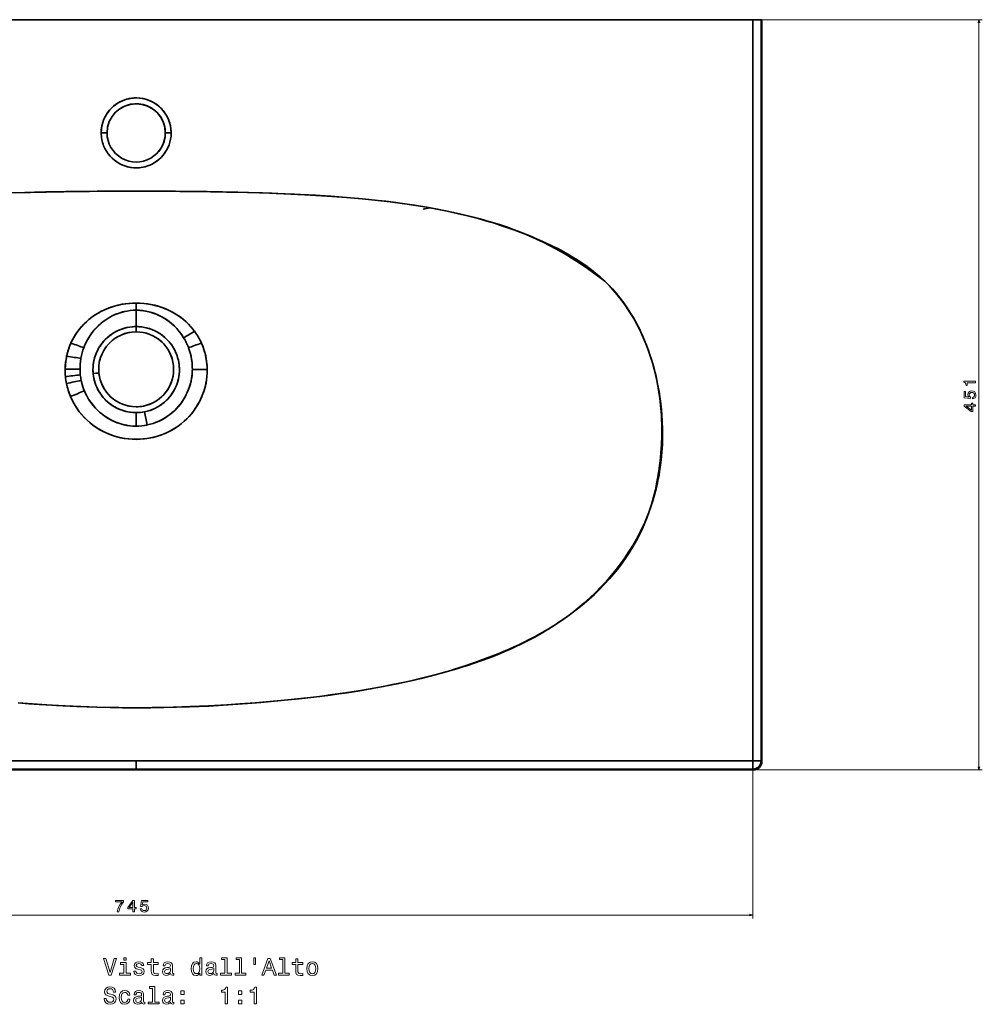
# Model space of a CAD drawing. Extents: x 219 to 1943, y 54 to 1421.
# Tile 2 of 7: x 525 to 1102, y 54 to 646. Entities that reach past the tile are written whole.
import ezdxf

# ---------------------------------------------------------------- set-up
doc = ezdxf.new("R2010")
doc.units = 0

msp = doc.modelspace()

# ---------------------------------------------------------------- linework, layer by layer
at = {"color": 7, "lineweight": 35}
for p, q in [((964.69, 645.88), (224.35, 645.88)), ((224.35, 645.88), (964.69, 645.88)), ((964.69, 645.88), (964.69, 200.71)), ((964.69, 200.71), (964.69, 645.88)), ((969.69, 435.88), (969.69, 645.88)), ((969.69, 435.88), (969.69, 645.88)), ((970.15, 645.88), (970.15, 435.88)), ((970.15, 645.88), (970.15, 435.88)), ((969.69, 200.71), (969.69, 435.88)), ((969.69, 200.71), (969.69, 435.88)), ((970.15, 435.88), (970.15, 200.25)), ((970.15, 200.25), (970.15, 435.88)), ((594.52, 195.25), (223.89, 195.25)), ((223.89, 195.25), (594.52, 195.25)), ((594.52, 200.71), (224.35, 200.71)), ((224.35, 200.71), (594.52, 200.71)), ((224.35, 195.71), (594.52, 195.71)), ((964.69, 200.71), (594.52, 200.71)), ((594.52, 200.71), (964.69, 200.71)), ((594.52, 195.71), (964.69, 195.71)), ((594.52, 195.71), (964.69, 195.71)), ((965.15, 195.25), (594.52, 195.25)), ((594.52, 195.25), (965.15, 195.25))]:
    msp.add_line(p, q, dxfattribs=at)
at = {"color": 7, "lineweight": 35, "ltscale": 0.124924}
for p, q in [((969.69, 645.88), (964.69, 645.88)), ((964.69, 645.88), (969.69, 645.88)), ((594.52, 200.71), (594.52, 195.71)), ((594.52, 195.71), (594.52, 200.71)), ((964.69, 195.71), (964.69, 200.71)), ((964.69, 195.71), (964.69, 200.71)), ((964.69, 200.71), (969.69, 200.71)), ((964.69, 200.71), (969.69, 200.71)), ((964.69, 195.71), (964.69, 200.71)), ((964.69, 200.71), (969.69, 200.71))]:
    msp.add_line(p, q, dxfattribs=at)
at = {"color": 7, "lineweight": 13}
for p, q in [((966.69, 645.88), (1102.43, 645.88)), ((1100.43, 195.25), (1100.43, 645.88)), ((964.69, 198.71), (964.69, 106.03)), ((967.15, 195.25), (1102.43, 195.25)), ((219.35, 108.03), (964.69, 108.03))]:
    msp.add_line(p, q, dxfattribs=at)
at = {"color": 7, "lineweight": 35, "ltscale": 0.011502}
for p, q in [((969.69, 645.88), (970.15, 645.88)), ((969.69, 645.88), (970.15, 645.88)), ((970.15, 435.88), (969.69, 435.88)), ((969.69, 435.88), (970.15, 435.88))]:
    msp.add_line(p, q, dxfattribs=at)
at = {"color": 7, "lineweight": 35, "ltscale": 0.000250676}
msp.add_line((588.81, 598.09), (588.82, 598.09), dxfattribs=at)
at = {"color": 7, "lineweight": 35, "ltscale": 0.0875}
for p, q in [((573.52, 577.88), (577.02, 577.88)), ((577.02, 577.88), (573.52, 577.88)), ((612.02, 577.88), (615.52, 577.88)), ((615.52, 577.88), (612.02, 577.88))]:
    msp.add_line(p, q, dxfattribs=at)
at = {"color": 7, "lineweight": 35, "ltscale": 0.053976}
msp.add_line((533.44, 542.23), (535.6, 542.28), dxfattribs=at)
at = {"color": 7, "lineweight": 35, "ltscale": 7.70229e-05}
msp.add_line((644.7, 542.46), (644.7, 542.46), dxfattribs=at)
at = {"color": 7, "lineweight": 35, "ltscale": 0.000102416}
msp.add_line((644.7, 542.46), (644.7, 542.46), dxfattribs=at)
at = {"color": 7, "lineweight": 35, "ltscale": 6.94065e-05}
msp.add_line((649, 542.37), (649, 542.38), dxfattribs=at)
at = {"color": 7, "lineweight": 35, "ltscale": 0.051695}
msp.add_line((653.4, 542.28), (655.47, 542.23), dxfattribs=at)
at = {"color": 7, "lineweight": 35, "ltscale": 0.027104}
msp.add_line((770.7, 532.92), (771.77, 532.72), dxfattribs=at)
at = {"color": 7, "lineweight": 35, "ltscale": 0.027114}
msp.add_line((770.7, 532.91), (771.77, 532.72), dxfattribs=at)
at = {"color": 7, "lineweight": 35, "ltscale": 0.007198}
for p, q in [((771.74, 532.43), (771.77, 532.72)), ((771.77, 532.72), (771.74, 532.43))]:
    msp.add_line(p, q, dxfattribs=at)
at = {"color": 7, "lineweight": 35, "ltscale": 0.000537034}
msp.add_line((779.65, 531.19), (779.66, 531.22), dxfattribs=at)
at = {"color": 7, "lineweight": 35, "ltscale": 0.000524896}
msp.add_line((779.66, 531.22), (779.65, 531.19), dxfattribs=at)
at = {"color": 7, "lineweight": 35, "ltscale": 0.107571}
for p, q in [((594.53, 475.67), (594.53, 471.37)), ((594.53, 471.37), (594.53, 475.67))]:
    msp.add_line(p, q, dxfattribs=at)
at = {"color": 7, "lineweight": 35, "ltscale": 0.000427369}
msp.add_line((575.71, 471.71), (575.7, 471.71), dxfattribs=at)
at = {"color": 7, "lineweight": 35, "ltscale": 0.245885}
for p, q in [((594.53, 471.37), (594.53, 461.53)), ((594.53, 461.53), (594.53, 471.37))]:
    msp.add_line(p, q, dxfattribs=at)
at = {"color": 7, "lineweight": 35, "ltscale": 0.000616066}
msp.add_line((613.35, 471.7), (613.33, 471.72), dxfattribs=at)
msp.add_line((613.35, 471.7), (613.33, 471.72), dxfattribs=at)
at = {"color": 7, "lineweight": 35, "ltscale": 0.078857}
for p, q in [((594.53, 461.53), (594.53, 458.38)), ((594.53, 458.38), (594.53, 461.53))]:
    msp.add_line(p, q, dxfattribs=at)
at = {"color": 7, "lineweight": 35, "ltscale": 0.000675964}
msp.add_line((594.5, 458.38), (594.53, 458.38), dxfattribs=at)
at = {"color": 7, "lineweight": 35, "ltscale": 0.00421}
msp.add_line((551.9, 435.71), (551.9, 435.88), dxfattribs=at)
at = {"color": 7, "lineweight": 35, "ltscale": 0.004208}
msp.add_line((551.9, 435.88), (551.9, 435.71), dxfattribs=at)
at = {"color": 7, "lineweight": 35, "ltscale": 0.001851}
msp.add_line((594.52, 413.38), (594.44, 413.38), dxfattribs=at)
at = {"color": 7, "lineweight": 35, "ltscale": 0.000819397}
msp.add_line((594.55, 413.38), (594.52, 413.38), dxfattribs=at)
at = {"color": 7, "lineweight": 35, "ltscale": 0.202474}
for p, q in [((594.52, 409.84), (594.52, 401.74)), ((594.52, 401.74), (594.52, 409.84))]:
    msp.add_line(p, q, dxfattribs=at)
at = {"color": 7, "lineweight": 35, "ltscale": 0.20157}
for p, q in [((601.16, 402.43), (599.59, 410.34)), ((599.59, 410.34), (601.16, 402.43))]:
    msp.add_line(p, q, dxfattribs=at)
at = {"color": 7, "lineweight": 35, "ltscale": 0.009643}
msp.add_line((735.08, 243.98), (735.46, 243.98), dxfattribs=at)
at = {"color": 7, "lineweight": 35, "ltscale": 0.01157}
msp.add_line((735.63, 243.98), (735.17, 243.98), dxfattribs=at)
at = {"color": 7, "lineweight": 35, "ltscale": 0.012053}
msp.add_line((720.78, 241.65), (721.26, 241.64), dxfattribs=at)
at = {"color": 7, "lineweight": 35, "ltscale": 0.012256}
msp.add_line((720.79, 241.65), (721.28, 241.64), dxfattribs=at)
at = {"color": 7, "lineweight": 35, "ltscale": 0.011501}
for p, q in [((594.52, 195.25), (594.52, 195.71)), ((594.52, 195.71), (594.52, 195.25))]:
    msp.add_line(p, q, dxfattribs=at)
at = {"color": 7, "lineweight": 35, "ltscale": 0.016266}
for p, q in [((964.69, 195.71), (965.15, 195.25)), ((964.69, 195.71), (965.15, 195.25)), ((970.15, 200.25), (969.69, 200.71)), ((970.15, 200.25), (969.69, 200.71))]:
    msp.add_line(p, q, dxfattribs=at)
at = {"color": 7, "lineweight": 13}
for points in [[(1100.95, 643.95), (1100.43, 645.88), (1099.91, 643.95)], [(1099.91, 197.18), (1100.43, 195.25), (1100.95, 197.18)], [(962.76, 107.52), (964.69, 108.03), (962.76, 108.55)]]:
    msp.add_lwpolyline(points, dxfattribs=at)
at = {"color": 7, "lineweight": 35}
for points in [[(573.52, 577.88), (573.58, 579.45), (573.76, 581.01), (574.05, 582.55), (574.45, 584.06), (574.97, 585.55), (575.7, 587.19), (576.56, 588.76), (577.55, 590.25), (578.67, 591.66), (579.91, 592.96), (580.95, 593.9), (582.04, 594.77), (583.2, 595.56), (584.4, 596.28), (585.8, 596.98), (587.25, 597.58), (588.75, 598.07), (590.27, 598.44), (591.82, 598.7), (593.38, 598.85), (594.95, 598.87), (596.52, 598.78), (598.08, 598.58), (599.61, 598.25), (601.23, 597.78), (602.8, 597.18), (604.32, 596.45), (605.77, 595.61), (607.16, 594.65), (608.46, 593.59), (609.67, 592.42), (610.79, 591.16), (611.8, 589.81), (612.7, 588.39), (613.48, 586.9), (614.15, 585.35), (614.68, 583.76), (615.09, 582.13), (615.36, 580.47), (615.5, 578.79), (615.52, 577.88)], [(519.91, 541.85), (535.3, 542.27), (550.82, 542.57), (566.41, 542.76), (580.44, 542.86), (594.52, 542.88)], [(522.03, 541.92), (531.12, 542.17), (540.26, 542.38), (551.11, 542.57), (561.97, 542.72), (573.3, 542.82), (584.63, 542.87), (597.63, 542.88), (610.63, 542.85), (627.81, 542.71), (644.86, 542.46), (653.43, 542.28), (662.04, 542.07), (670.29, 541.82), (678.53, 541.53), (689.52, 541.06), (700.51, 540.48), (711.49, 539.79), (720.87, 539.1), (730.22, 538.29), (739.57, 537.34), (746.9, 536.49), (754.21, 535.53), (761.51, 534.46), (768.78, 533.26), (774.95, 532.13), (781.11, 530.89), (787.25, 529.55), (793.35, 528.08), (799.86, 526.38), (806.34, 524.54), (809.56, 523.56), (812.77, 522.54), (817.04, 521.12), (821.28, 519.64), (825.5, 518.08), (830.42, 516.15), (835.29, 514.13), (840.21, 511.94), (842.75, 510.74), (845.27, 509.51), (847.57, 508.35), (849.85, 507.15), (853.62, 505.06), (857.31, 502.87), (860.93, 500.56), (864.47, 498.14), (866.2, 496.88), (867.91, 495.59), (870.51, 493.52), (873.05, 491.36), (875.51, 489.12), (877.89, 486.81), (880.39, 484.17), (882.78, 481.44), (885.07, 478.62), (887.25, 475.71), (889.32, 472.73), (891.29, 469.67), (892.79, 467.17), (894.23, 464.63), (895.59, 462.05), (896.56, 460.11), (897.5, 458.16), (898.42, 456.14), (899.31, 454.1), (900.51, 451.13), (901.65, 448.14), (902.71, 445.11), (903.46, 442.84), (904.17, 440.56), (904.85, 438.22), (905.49, 435.88)], [(594.52, 542.88), (606.36, 542.86), (618.16, 542.8), (628.71, 542.7), (639.22, 542.56), (653.96, 542.27), (668.6, 541.87), (675.87, 541.62), (683.11, 541.34), (695.83, 540.74), (702.4, 540.37), (708.93, 539.97), (714.89, 539.55), (720.8, 539.1), (730.33, 538.27), (739.72, 537.31), (744.35, 536.79), (748.94, 536.22), (755.74, 535.31), (762.43, 534.31), (769, 533.22), (775.47, 532.04), (780.24, 531.1), (785.01, 530.1), (789.38, 529.13), (793.7, 528.11), (797.74, 527.1), (800.97, 526.24), (804.18, 525.35), (808.41, 524.11), (812.59, 522.79), (816.73, 521.4), (821.33, 519.74), (825.88, 517.97), (830.38, 516.08), (834.84, 514.08), (838.76, 512.21), (842.65, 510.24), (846.51, 508.17), (850.35, 506), (852.83, 504.55), (855.3, 503.05), (857.88, 501.43), (860.46, 499.77), (865.46, 496.41), (870.71, 492.7), (875.93, 488.83)], [(875.93, 488.83), (878.48, 486.15), (880.94, 483.39), (883.32, 480.56), (885.6, 477.64), (887.79, 474.66), (889.75, 471.81), (891.62, 468.89), (893.4, 465.92), (895.07, 462.93), (896.65, 459.89), (898.13, 456.8), (899.53, 453.65), (900.81, 450.46), (902.01, 447.24), (902.92, 444.56), (903.79, 441.86), (904.61, 439.09), (905.38, 436.31), (906.26, 432.79), (907.04, 429.25), (907.74, 425.7), (908.35, 422.12), (908.89, 418.27), (909.33, 414.41), (909.67, 410.54), (909.82, 408.11), (909.94, 405.67), (910.02, 403.16), (910.06, 400.64), (910.03, 395.7), (909.84, 390.76), (909.51, 385.83), (909.23, 382.63), (908.88, 379.42), (908.28, 374.87), (907.55, 370.33), (906.68, 365.8), (906.19, 363.55), (905.66, 361.3), (905.09, 359.07), (904.48, 356.84), (903.61, 353.92), (902.48, 350.44), (901.23, 346.99), (899.87, 343.58), (898.41, 340.22), (896.83, 336.9), (894.85, 333.08), (892.73, 329.33), (890.48, 325.66), (888.11, 322.07), (885.61, 318.57), (883.36, 315.62), (881.03, 312.74), (878.62, 309.93), (875.72, 306.74), (872.71, 303.64), (869.61, 300.64), (866.42, 297.73), (863.37, 295.11), (860.25, 292.56), (857.07, 290.1), (853.66, 287.6), (850.19, 285.19), (846.66, 282.87), (842.44, 280.24), (838.15, 277.72), (834.46, 275.67), (830.73, 273.7), (826.96, 271.81), (824.18, 270.47), (821.39, 269.17), (818.45, 267.84), (815.48, 266.55), (811.84, 265.03), (808.08, 263.52), (804.29, 262.07), (801.07, 260.88), (797.83, 259.72), (791.32, 257.53), (785.06, 255.56), (784, 255.24), (777.71, 253.42), (771.39, 251.71), (765.05, 250.11), (758.69, 248.62), (751.25, 247), (743.77, 245.49), (736.28, 244.1), (728.78, 242.82), (721.25, 241.64), (716.22, 240.91), (711.19, 240.21), (701.1, 238.93), (692.39, 237.94), (683.62, 237.05), (674.84, 236.24), (666.03, 235.53), (656.68, 234.86), (648.94, 234.38), (637.92, 233.78), (626.87, 233.3), (616.81, 232.96), (604.13, 232.66), (594.52, 232.53)], [(560.32, 459.82), (561.91, 461.71), (563.61, 463.49), (565.42, 465.16), (567.32, 466.71), (569.31, 468.15), (570.62, 469), (571.97, 469.81), (573.35, 470.56), (574.76, 471.27), (576.98, 472.26), (579.25, 473.12), (581.56, 473.85), (583.9, 474.46), (586.06, 474.91), (588.25, 475.25), (590.44, 475.5), (592.49, 475.63), (594.53, 475.67)], [(594.53, 475.67), (592.29, 475.62), (590.05, 475.46), (587.82, 475.2), (585.61, 474.83), (583.42, 474.35), (580.9, 473.66), (578.41, 472.82), (575.99, 471.84), (574.79, 471.29), (573.6, 470.7), (572.46, 470.09), (571.34, 469.44), (569.56, 468.33), (567.85, 467.12), (566.2, 465.83), (564.62, 464.45), (563.11, 462.98), (561.67, 461.43), (560.32, 459.81)], [(594.53, 475.67), (596.78, 475.62), (599.03, 475.46), (601.26, 475.19), (603.47, 474.82), (605.63, 474.35), (607.77, 473.77), (609.87, 473.09), (611.95, 472.3), (613.91, 471.45), (615.84, 470.49), (617.71, 469.44), (619.53, 468.29), (621.24, 467.08), (622.89, 465.78), (624.47, 464.4), (625.96, 462.96), (627.37, 461.44), (628.7, 459.85)], [(628.69, 459.85), (627.37, 461.43), (625.97, 462.95), (624.49, 464.39), (622.74, 465.92), (620.9, 467.34), (618.98, 468.65), (617, 469.86), (615.13, 470.86), (613.21, 471.77), (611.26, 472.58), (608.96, 473.4), (606.62, 474.09), (604.24, 474.66), (601.84, 475.1), (599.41, 475.42), (596.98, 475.61), (594.53, 475.67)], [(594.53, 471.37), (592.7, 471.31), (590.88, 471.16), (589.07, 470.89), (587.71, 470.62), (586.37, 470.3), (584.37, 469.69), (582.41, 468.96), (580.5, 468.11), (578.65, 467.14), (577.43, 466.41), (576.24, 465.64), (575.08, 464.81), (573.96, 463.93), (572.86, 463.01), (571.8, 462.03), (570.77, 461.01), (569.79, 459.94), (568.74, 458.71), (567.75, 457.42), (566.82, 456.1), (566.04, 454.86), (565.3, 453.6), (564.5, 452.06), (563.76, 450.48), (563.11, 448.87)], [(594.53, 471.37), (592.69, 471.31), (590.86, 471.15), (589.04, 470.89), (587.69, 470.62), (586.35, 470.29), (584.35, 469.69), (582.38, 468.95), (580.47, 468.1), (578.62, 467.12), (577.41, 466.4), (576.23, 465.63), (574.7, 464.52), (573.23, 463.33), (571.83, 462.06), (570.46, 460.68), (569.17, 459.23), (567.96, 457.7), (566.84, 456.12), (566.05, 454.89), (565.32, 453.63), (564.51, 452.08), (563.77, 450.49), (563.11, 448.87)], [(623.01, 454.86), (622.13, 456.23), (621.2, 457.55), (620.2, 458.83), (618.94, 460.3), (617.59, 461.7), (616.16, 463.02), (614.69, 464.25), (613.15, 465.4), (611.55, 466.45), (609.89, 467.42), (608.17, 468.29), (606.46, 469.04), (604.7, 469.69), (602.91, 470.23), (601.09, 470.68), (598.92, 471.06), (596.73, 471.29), (594.53, 471.37)], [(623.01, 454.86), (621.88, 456.59), (620.66, 458.26), (620.2, 458.83), (618.92, 460.32), (617.94, 461.35), (616.93, 462.33), (615.47, 463.62), (614.37, 464.5), (613.24, 465.33), (612.06, 466.13), (610.86, 466.87), (609.21, 467.78), (607.51, 468.59), (605.76, 469.31), (604, 469.91), (602.2, 470.42), (600.38, 470.82), (598.44, 471.12), (596.49, 471.31), (594.53, 471.37)], [(568.69, 433.33), (568.61, 434.54), (568.58, 435.75), (568.62, 436.98), (568.71, 438.21), (568.93, 439.88), (569.25, 441.52), (569.68, 443.12), (570.06, 444.29), (570.5, 445.44), (571.06, 446.71), (571.68, 447.95), (572.37, 449.15), (573.29, 450.54), (574.11, 451.65), (575, 452.71), (575.94, 453.73), (577.35, 455.06), (578.85, 456.29), (580.44, 457.4), (581.63, 458.12), (582.85, 458.77), (584.11, 459.36), (585.39, 459.88), (586.71, 460.33), (588.04, 460.71), (589.4, 461.02), (590.77, 461.26), (592.15, 461.42), (593.34, 461.51), (594.53, 461.53)], [(568.69, 433.33), (568.59, 434.91), (568.59, 435.96), (568.62, 437.02), (568.77, 438.72), (568.93, 439.9), (569.15, 441.07), (569.54, 442.67), (569.87, 443.73), (570.24, 444.78), (570.88, 446.33), (571.42, 447.44), (571.99, 448.5), (572.83, 449.86), (573.52, 450.86), (574.25, 451.82), (575.04, 452.76), (575.87, 453.66), (577.09, 454.83), (578.33, 455.88), (579.64, 456.86), (580.33, 457.33), (581.77, 458.2), (582.74, 458.72), (583.72, 459.19), (585.36, 459.87), (587.14, 460.46), (588.95, 460.93), (590.79, 461.26), (592.65, 461.47), (594.53, 461.53)], [(594.53, 461.53), (596.2, 461.48), (597.85, 461.32), (599.5, 461.05), (601.12, 460.68), (602.72, 460.21), (604.02, 459.74), (605.3, 459.2), (606.56, 458.59), (607.83, 457.88), (609.04, 457.11), (610.04, 456.4), (611.54, 455.19), (612.96, 453.87), (614.27, 452.45), (614.96, 451.61), (615.63, 450.72), (616.23, 449.83), (616.74, 449.02), (617.29, 448.08), (617.92, 446.85), (618.35, 445.89), (618.76, 444.9), (619.11, 443.93), (619.56, 442.46), (619.83, 441.36), (620.12, 439.87), (620.33, 438.18), (620.45, 436.36), (620.43, 434.43), (620.3, 432.71), (620.12, 431.44), (619.74, 429.61), (619.63, 429.2), (619.1, 427.44), (618.45, 425.73), (617.75, 424.2), (616.95, 422.72), (616.07, 421.3), (615.13, 419.99), (614.07, 418.7), (613.3, 417.86), (612.49, 417.05), (611.47, 416.12), (610.42, 415.26), (609.53, 414.6), (608.57, 413.96), (607.07, 413.07), (605.81, 412.41), (604.43, 411.8), (602.92, 411.23), (601.27, 410.73), (599.59, 410.34)], [(594.53, 461.53), (595.92, 461.5), (597.3, 461.38), (598.68, 461.2), (600.59, 460.82), (602.47, 460.29), (604.3, 459.63), (605.82, 458.96), (607.3, 458.19), (608.72, 457.32), (609.75, 456.62), (610.74, 455.86), (612.01, 454.78), (613.21, 453.62), (614.32, 452.39), (615.36, 451.09), (616.3, 449.73), (617.3, 448.06), (618.17, 446.32), (618.9, 444.52), (619.42, 442.95), (619.83, 441.35), (620.07, 440.14), (620.25, 438.92), (620.39, 437.53), (620.45, 436.13), (620.45, 434.73), (620.34, 433.06), (620.12, 431.44), (619.89, 430.25), (619.6, 429.07), (619.25, 427.89), (618.85, 426.74), (618.32, 425.44), (617.73, 424.17), (617.07, 422.93), (616.2, 421.5), (615.24, 420.14), (614.38, 419.06), (613.47, 418.03), (612.5, 417.05), (611.26, 415.94), (609.95, 414.91), (608.58, 413.97), (607.15, 413.11), (605.67, 412.35), (604.2, 411.71), (602.69, 411.15), (601.16, 410.7), (599.59, 410.34)], [(560.32, 459.81), (559.17, 458.28), (558.1, 456.69), (557.1, 455.06), (556.18, 453.39), (555.35, 451.67)], [(555.35, 451.67), (554.71, 450.17), (554.13, 448.63), (553.62, 447.06), (553.18, 445.45), (552.81, 443.82)], [(633.68, 451.65), (634.47, 449.76), (635.17, 447.84), (635.75, 445.89), (636.24, 443.9), (636.55, 442.29), (636.79, 440.67), (636.97, 439.02), (637.09, 437.37), (637.15, 435.71)], [(637.15, 435.71), (637.04, 438.09), (636.79, 440.53), (636.4, 442.99), (636.16, 444.21), (635.87, 445.43), (635.43, 447.03), (634.92, 448.6), (634.34, 450.14), (633.7, 451.65)], [(551.9, 435.88), (552.01, 438.29), (552.26, 440.69), (552.64, 443.05), (552.79, 443.83)], [(628.24, 435.84), (628.22, 437.19), (628.15, 438.54), (628.04, 439.89), (627.88, 441.22), (627.57, 443.16), (627.14, 445.08), (626.6, 446.98), (625.94, 448.85)], [(628.24, 435.84), (628.22, 437.17), (628.15, 438.49), (628.05, 439.82), (627.81, 441.73), (627.46, 443.69), (626.97, 445.72), (626.39, 447.61), (625.94, 448.85)], [(561.35, 442.45), (561.08, 440.55), (560.95, 439.26), (560.86, 437.95), (560.8, 435.99)], [(561.35, 442.45), (561.08, 440.55), (560.9, 438.63), (560.83, 437.33), (560.8, 435.99)], [(560.8, 435.99), (556.52, 435.91), (551.9, 435.88)], [(551.9, 435.88), (556.52, 435.91), (560.8, 435.99)], [(637.15, 435.7), (637.13, 433.61), (637, 431.53), (636.75, 429.45), (636.41, 427.47), (636.08, 426.01), (635.7, 424.56), (635.26, 423.1), (634.77, 421.67), (634.2, 420.19), (633.57, 418.73), (632.64, 416.78), (631.61, 414.87), (630.5, 413.05), (629.3, 411.28), (628.04, 409.62), (626.7, 408.03), (625.09, 406.32), (623.38, 404.71), (621.59, 403.2), (619.71, 401.79), (617.72, 400.46), (615.65, 399.25), (613.52, 398.15), (611.33, 397.17), (609.32, 396.4), (607.28, 395.73), (605.21, 395.16), (603.12, 394.69), (600.97, 394.33), (598.81, 394.06), (596.65, 393.91), (594.47, 393.86), (592.29, 393.91), (590.12, 394.08), (587.95, 394.34), (585.81, 394.72), (583.69, 395.2), (581.6, 395.78), (579.55, 396.46), (577.54, 397.24), (575.58, 398.12), (573.68, 399.09), (571.84, 400.15), (570.05, 401.3), (568.32, 402.53), (566.66, 403.86), (564.82, 405.5), (563.08, 407.24), (561.45, 409.08), (559.93, 411.02), (558.53, 413.04), (557.25, 415.14), (556.11, 417.3), (555.1, 419.52)], [(572.13, 433.7), (572.13, 433.7), (572.12, 433.7), (572.05, 433.69), (571.47, 433.62), (568.69, 433.33)], [(568.69, 433.33), (571.83, 433.66), (572.09, 433.69), (572.12, 433.7), (572.13, 433.7), (572.13, 433.7)], [(594.52, 409.84), (592.52, 409.91), (590.53, 410.15), (588.57, 410.53), (586.64, 411.06), (584.76, 411.74), (583.37, 412.35), (582.01, 413.05), (580.69, 413.82), (579.38, 414.7), (578.19, 415.6), (577.15, 416.49), (576.4, 417.19), (575.62, 417.99), (574.37, 419.41), (573.23, 420.93), (572.62, 421.85), (571.8, 423.22), (571.28, 424.21), (570.81, 425.22), (570.2, 426.71), (569.67, 428.31), (569.38, 429.34), (569.14, 430.39), (568.91, 431.58), (568.69, 433.33)], [(594.52, 409.84), (592.85, 409.89), (591.19, 410.05), (589.55, 410.32), (588.33, 410.59), (587.12, 410.91), (585.53, 411.44), (583.99, 412.07), (582.49, 412.79), (581.04, 413.61), (579.64, 414.51), (578.31, 415.51), (577.04, 416.59), (575.85, 417.75), (574.91, 418.77), (574.03, 419.84), (573.21, 420.96), (572.3, 422.36), (571.49, 423.81), (570.88, 425.05), (570.35, 426.32), (569.88, 427.62), (569.48, 428.95), (569.15, 430.3), (568.9, 431.67), (568.69, 433.33)], [(601.16, 402.43), (602.98, 402.86), (604.77, 403.4), (606.08, 403.87), (607.38, 404.39), (609.32, 405.29), (611.19, 406.32), (613, 407.46), (614.74, 408.71), (616.22, 409.91), (617.63, 411.2), (618.96, 412.56), (620.22, 413.99), (620.94, 414.9), (621.64, 415.83), (622.31, 416.81), (622.94, 417.81), (623.66, 419.04), (624.34, 420.3), (624.99, 421.64), (625.59, 423.01), (626.33, 424.92), (626.96, 426.85), (627.46, 428.73), (627.81, 430.5), (628.01, 431.82), (628.14, 433.15), (628.21, 434.49), (628.24, 435.84)], [(601.16, 402.43), (602.97, 402.86), (604.75, 403.39), (606.51, 404.03), (608.23, 404.77), (610.27, 405.8), (612.23, 406.95), (613.36, 407.7), (614.44, 408.48), (615.52, 409.33), (616.57, 410.22), (617.95, 411.51), (618.94, 412.53), (619.87, 413.58), (621.05, 415.03), (622.13, 416.55), (623.14, 418.13), (623.85, 419.37), (624.51, 420.65), (625.15, 422), (625.75, 423.38), (626.47, 425.3), (627.07, 427.22), (627.55, 429.1), (627.88, 430.89), (628.05, 432.21), (628.16, 433.52), (628.22, 434.67), (628.24, 435.84)], [(628.24, 435.84), (632.53, 435.75), (637.15, 435.7)], [(637.15, 435.7), (632.53, 435.75), (628.24, 435.84)], [(635.11, 422.62), (635.51, 423.88), (635.88, 425.15), (636.19, 426.38), (636.45, 427.63), (636.78, 429.56), (637.01, 431.55), (637.13, 433.59), (637.15, 435.7)], [(905.49, 435.88), (906.58, 431.47), (907.54, 427.03), (908.37, 422.56), (909.06, 418.06), (909.62, 413.53), (910.05, 408.99), (910.34, 404.43), (910.49, 399.87), (910.5, 395.31), (910.38, 390.74), (910.11, 386.18), (909.69, 381.54), (909.11, 376.91), (908.76, 374.59), (908.37, 372.28), (907.95, 370), (907.49, 367.74), (906.66, 364.11), (905.73, 360.5), (904.69, 356.93), (903.54, 353.39), (902.29, 349.89)], [(552.69, 427.37), (553.26, 424.94), (553.98, 422.53), (554.84, 420.16), (555.66, 418.22), (556.68, 416.16), (557.81, 414.17), (559.05, 412.24), (560.39, 410.38), (561.82, 408.61), (563.48, 406.79), (565.23, 405.07), (567.09, 403.46), (568.76, 402.16), (570.49, 400.94), (572.28, 399.82), (574.37, 398.66), (576.53, 397.62), (578.74, 396.7), (581, 395.9), (583.06, 395.29), (585.16, 394.78), (587.27, 394.38), (589.69, 394.05), (592.12, 393.85), (594.57, 393.78), (597.01, 393.85), (599.6, 394.07), (602.17, 394.45), (604.72, 394.97), (607.24, 395.65), (609.7, 396.47), (611.83, 397.32), (613.91, 398.28), (615.93, 399.35), (617.9, 400.52), (619.8, 401.8), (621.62, 403.18), (623.37, 404.65), (624.89, 406.08), (626.34, 407.59), (627.71, 409.17), (629, 410.83), (630.02, 412.29), (630.99, 413.8), (631.89, 415.34), (632.52, 416.52), (633.11, 417.72), (633.67, 418.93), (634.19, 420.15), (635.11, 422.62)], [(561.51, 429.29), (561.92, 427.57), (562.4, 425.87), (562.97, 424.2), (563.43, 422.98)], [(561.51, 429.29), (561.97, 427.36), (562.54, 425.45), (563.19, 423.58), (563.43, 422.98)], [(563.43, 422.98), (563.99, 421.68), (564.61, 420.41), (565.28, 419.16), (566, 417.94), (567.25, 416.06), (568.61, 414.27), (570.08, 412.57), (571.43, 411.2), (572.6, 410.11), (573.83, 409.09), (575.1, 408.12), (576.67, 407.04), (578.3, 406.05), (579.99, 405.16), (581.71, 404.37), (583.46, 403.68), (585.26, 403.09), (587.08, 402.61), (588.92, 402.23), (590.76, 401.96), (592.61, 401.79), (594.52, 401.74)], [(563.43, 422.98), (564.2, 421.25), (564.81, 420.02), (565.47, 418.82), (566.2, 417.62), (567.34, 415.93), (568.58, 414.3), (569.91, 412.76), (571.33, 411.29), (572.73, 410), (573.81, 409.1), (574.91, 408.25), (576.46, 407.18), (578.07, 406.19), (579.29, 405.51), (580.54, 404.89), (581.83, 404.32), (583.15, 403.79), (584.04, 403.48), (585.83, 402.93), (587.65, 402.48), (589.01, 402.21), (590.83, 401.95), (592.67, 401.79), (594.52, 401.74)], [(902.29, 349.89), (901.49, 347.84), (900.65, 345.8), (899.78, 343.78), (898.87, 341.77), (897.93, 339.78), (896.95, 337.81), (894.88, 333.92), (892.68, 330.11), (890.35, 326.37), (887.9, 322.71), (885.33, 319.13), (882.65, 315.63), (879.85, 312.22), (876.75, 308.66), (873.53, 305.21), (870.21, 301.85), (866.78, 298.6), (863.26, 295.45), (859.64, 292.41), (855.94, 289.47), (852.16, 286.65), (848.29, 283.93), (844.77, 281.6), (841.2, 279.36), (837.58, 277.2), (833.74, 275.04), (829.86, 272.97), (825.92, 270.99), (821.95, 269.09), (819.28, 267.87), (816.59, 266.68), (811.17, 264.42), (806.61, 262.63), (802.01, 260.93), (797.38, 259.31), (793.96, 258.18), (790.52, 257.08), (786.94, 255.98), (783.35, 254.92), (779.06, 253.71), (774.76, 252.56), (770.17, 251.38), (765.57, 250.25), (759.56, 248.85), (753.52, 247.53), (747.47, 246.29), (742.93, 245.4), (738.38, 244.56), (729.25, 242.98), (720.1, 241.55), (712.47, 240.45), (704.82, 239.44), (697.16, 238.52), (691.41, 237.87), (685.65, 237.26), (677.53, 236.46), (669.43, 235.74), (661.3, 235.08), (649.72, 234.26), (638.13, 233.6), (632.33, 233.32), (626.54, 233.09), (618.8, 232.84), (611.07, 232.66), (603.33, 232.56), (597.68, 232.53), (592.05, 232.54), (586.24, 232.6), (580.42, 232.69), (570.9, 232.94), (561.38, 233.28), (551.86, 233.72), (544.12, 234.14), (536.37, 234.61), (530.02, 235.03), (523.68, 235.5)], [(594.52, 232.53), (584.06, 232.67), (578.82, 232.78), (570.95, 233), (558.85, 233.43), (546.76, 234), (535.05, 234.69), (523.7, 235.48)], [(969.69, 200.71), (969.63, 199.92), (969.44, 199.16), (969.14, 198.43), (968.73, 197.76), (968.21, 197.16), (967.61, 196.65), (966.93, 196.24), (966.19, 195.95), (965.45, 195.77), (964.69, 195.71)]]:
    msp.add_lwpolyline(points, dxfattribs=at)
at = {"color": 7, "lineweight": 13}
for points in [[(1098.43, 427.85), (1098.43, 428.77), (1091.38, 428.77), (1091.38, 428.09), (1092, 427.91), (1092.41, 427.54), (1092.65, 426.99), (1092.73, 426.22), (1093.45, 426.22), (1093.45, 427.85)], [(1096.61, 418.06), (1097.43, 418.28), (1098.08, 418.78), (1098.48, 419.51), (1098.63, 420.43), (1098.45, 421.45), (1097.96, 422.25), (1097.17, 422.75), (1096.16, 422.94), (1095.22, 422.77), (1094.49, 422.29), (1094.01, 421.53), (1093.84, 420.55), (1093.96, 419.8), (1094.3, 419.21), (1092.41, 419.49), (1092.41, 422.56), (1091.58, 422.56), (1091.58, 418.82), (1095.3, 418.26), (1095.3, 419.07), (1094.82, 419.66), (1094.65, 420.4), (1094.76, 421.05), (1095.08, 421.54), (1095.58, 421.86), (1096.21, 421.97), (1096.85, 421.86), (1097.34, 421.53), (1097.66, 421.04), (1097.77, 420.4), (1097.7, 419.87), (1097.46, 419.45), (1097.1, 419.15), (1096.61, 419)], [(1098.43, 413.65), (1098.43, 414.55), (1096.7, 414.55), (1096.7, 415.55), (1095.89, 415.55), (1095.89, 414.55), (1091.58, 414.55), (1091.58, 413.64), (1095.81, 410.57), (1096.7, 410.57), (1096.7, 413.65)], [(1095.89, 411.42), (1092.75, 413.65), (1095.89, 413.65)], [(583.15, 110.03), (584.17, 110.03), (584.5, 111.7), (585.09, 113.25), (585.91, 114.69), (586.99, 116.04), (586.99, 116.88), (582.19, 116.88), (582.19, 115.96), (586.02, 115.96), (584.91, 114.6), (584.08, 113.18), (583.49, 111.67)], [(592.58, 110.03), (593.49, 110.03), (593.49, 111.77), (594.48, 111.77), (594.48, 112.58), (593.49, 112.58), (593.49, 116.88), (592.57, 116.88), (589.5, 112.66), (589.5, 111.77), (592.58, 111.77)], [(590.35, 112.58), (592.58, 115.71), (592.58, 112.58)], [(596.99, 111.86), (597.22, 111.03), (597.71, 110.39), (598.44, 109.98), (599.36, 109.83), (600.38, 110.01), (601.18, 110.51), (601.68, 111.29), (601.88, 112.3), (601.7, 113.24), (601.22, 113.98), (600.46, 114.45), (599.49, 114.62), (598.73, 114.5), (598.14, 114.17), (598.43, 116.06), (601.49, 116.06), (601.49, 116.88), (597.75, 116.88), (597.2, 113.17), (598, 113.17), (598.59, 113.64), (599.33, 113.82), (599.98, 113.7), (600.47, 113.38), (600.79, 112.89), (600.9, 112.25), (600.79, 111.62), (600.46, 111.12), (599.97, 110.81), (599.33, 110.7), (598.8, 110.77), (598.39, 111), (598.08, 111.36), (597.93, 111.86)], [(581.37, 82.02), (578.86, 73.5), (576.28, 82.02), (574.91, 82.02), (578.14, 72), (579.58, 72), (582.74, 82.02)], [(588.43, 73.07), (588.43, 79.48), (585.17, 79.48), (585.17, 78.4), (587.16, 78.4), (587.16, 73.07), (584.57, 73.07), (584.57, 72), (591.05, 72), (591.05, 73.07)], [(588.47, 82.35), (587.13, 82.35), (587.13, 80.91), (588.47, 80.91)], [(597.01, 76.51), (595.79, 76.8), (594.88, 77.13), (594.58, 77.81), (594.67, 78.28), (594.97, 78.63), (595.46, 78.85), (596.16, 78.93), (596.84, 78.85), (597.37, 78.59), (597.72, 78.2), (597.86, 77.68), (599.1, 77.68), (599.1, 77.71), (598.89, 78.64), (598.3, 79.38), (597.37, 79.84), (596.16, 80.01), (594.94, 79.84), (594.05, 79.37), (593.48, 78.66), (593.31, 77.77), (593.44, 76.9), (593.84, 76.3), (594.51, 75.86), (595.47, 75.56), (596.89, 75.22), (597.75, 74.86), (597.98, 74.57), (598.07, 74.13), (597.94, 73.6), (597.59, 73.2), (597.03, 72.94), (596.28, 72.85), (595.49, 72.94), (594.91, 73.24), (594.52, 73.73), (594.36, 74.41), (593.14, 74.41), (593.34, 73.26), (593.93, 72.42), (594.87, 71.92), (596.16, 71.73), (597.52, 71.92), (598.51, 72.42), (599.12, 73.23), (599.33, 74.28), (599.18, 75.19), (598.73, 75.81), (597.99, 76.21)], [(603.6, 78.4), (603.6, 74.52), (603.69, 73.27), (604.09, 72.41), (604.9, 71.9), (606.27, 71.73), (607.76, 71.8), (607.76, 72.9), (606.67, 72.81), (605.67, 72.92), (605.14, 73.28), (604.91, 73.89), (604.87, 74.74), (604.87, 78.4), (607.76, 78.4), (607.76, 79.48), (604.87, 79.48), (604.87, 81.74), (603.6, 81.74), (603.6, 79.48), (601.41, 79.48), (601.41, 78.4)], [(615.17, 73.01), (615.17, 72.97), (615.24, 72.48), (615.46, 72.13), (616.37, 71.86), (617.07, 71.97), (617.07, 72.95), (616.77, 72.91), (616.37, 73.1), (616.29, 73.67), (616.29, 77.68), (616.12, 78.7), (615.62, 79.42), (614.74, 79.86), (613.5, 80.01), (612.29, 79.84), (611.4, 79.35), (610.83, 78.59), (610.65, 77.58), (610.65, 77.49), (611.78, 77.49), (611.89, 78.1), (612.2, 78.53), (612.72, 78.79), (613.46, 78.89), (614.16, 78.82), (614.67, 78.6), (614.97, 78.23), (615.07, 77.71), (615.01, 77.1), (614.78, 76.8), (614.2, 76.66), (613.12, 76.54), (611.89, 76.28), (611.01, 75.82), (610.49, 75.1), (610.33, 74.03), (610.47, 73.08), (610.92, 72.38), (611.64, 71.93), (612.63, 71.77), (613.97, 72.07)], [(632.68, 73.2), (632.68, 72), (633.95, 72), (633.95, 82.35), (632.69, 82.35), (632.69, 78.56), (631.73, 79.65), (631.14, 79.91), (630.46, 80.01), (629.23, 79.73), (628.28, 78.92), (627.66, 77.62), (627.45, 75.88), (627.66, 74.13), (628.28, 72.82), (629.23, 72), (630.46, 71.73), (631.14, 71.83), (631.74, 72.09)], [(630.67, 78.88), (631.51, 78.67), (632.14, 78.11), (632.52, 77.18), (632.66, 75.88), (632.52, 74.57), (632.14, 73.63), (631.51, 73.05), (630.67, 72.87), (629.88, 73.05), (629.28, 73.63), (628.87, 74.58), (628.74, 75.88), (628.87, 77.16), (629.28, 78.1), (629.88, 78.67)], [(641.19, 73.01), (641.19, 72.97), (641.27, 72.48), (641.48, 72.13), (642.39, 71.86), (643.1, 71.97), (643.1, 72.95), (642.79, 72.91), (642.39, 73.1), (642.32, 73.67), (642.32, 77.68), (642.14, 78.7), (641.64, 79.42), (640.76, 79.86), (639.52, 80.01), (638.31, 79.84), (637.42, 79.35), (636.86, 78.59), (636.67, 77.58), (636.67, 77.49), (637.81, 77.49), (637.91, 78.1), (638.23, 78.53), (638.74, 78.79), (639.48, 78.89), (640.18, 78.82), (640.69, 78.6), (640.99, 78.23), (641.09, 77.71), (641.03, 77.1), (640.8, 76.8), (640.23, 76.66), (639.15, 76.54), (637.91, 76.28), (637.03, 75.82), (636.51, 75.1), (636.35, 74.03), (636.5, 73.08), (636.94, 72.38), (637.66, 71.93), (638.66, 71.77), (640, 72.07)], [(647.79, 81.28), (647.79, 73.07), (645.18, 73.07), (645.18, 72), (651.65, 72), (651.65, 73.07), (649.06, 73.07), (649.06, 82.35), (645.8, 82.35), (645.8, 81.28)], [(656.47, 81.28), (656.47, 73.07), (653.86, 73.07), (653.86, 72), (660.33, 72), (660.33, 73.07), (657.74, 73.07), (657.74, 82.35), (654.48, 82.35), (654.48, 81.28)], [(665.13, 82.36), (665.13, 78.44), (666.09, 78.44), (666.09, 82.36)], [(669.9, 72), (671.22, 72), (672.27, 74.94), (676.27, 74.94), (677.32, 72), (678.67, 72), (675.01, 82.02), (673.54, 82.02)], [(672.74, 76.17), (674.28, 80.58), (675.82, 76.17)], [(682.49, 81.28), (682.49, 73.07), (679.88, 73.07), (679.88, 72), (686.35, 72), (686.35, 73.07), (683.76, 73.07), (683.76, 82.35), (680.5, 82.35), (680.5, 81.28)], [(690.34, 78.4), (690.34, 74.52), (690.43, 73.27), (690.83, 72.41), (691.64, 71.9), (693.01, 71.73), (694.51, 71.8), (694.51, 72.9), (693.41, 72.81), (692.42, 72.92), (691.89, 73.28), (691.65, 73.89), (691.61, 74.74), (691.61, 78.4), (694.51, 78.4), (694.51, 79.48), (691.61, 79.48), (691.61, 81.74), (690.34, 81.74), (690.34, 79.48), (688.15, 79.48), (688.15, 78.4)], [(696.94, 75.86), (697.17, 74.11), (697.84, 72.81), (698.89, 72), (700.3, 71.73), (701.7, 72), (702.75, 72.79), (703.41, 74.09), (703.66, 75.86), (703.41, 77.62), (702.75, 78.93), (701.7, 79.73), (700.3, 80.01), (698.89, 79.73), (697.84, 78.92), (697.17, 77.62)], [(698.24, 75.88), (698.37, 77.18), (698.77, 78.11), (699.42, 78.69), (700.3, 78.89), (701.16, 78.69), (701.81, 78.13), (702.22, 77.18), (702.36, 75.88), (702.22, 74.57), (701.81, 73.62), (701.16, 73.04), (700.3, 72.85), (699.42, 73.04), (698.77, 73.62), (698.37, 74.57)], [(615.03, 74.71), (614.85, 73.96), (614.39, 73.39), (613.7, 73.01), (612.85, 72.88), (612.3, 72.95), (611.91, 73.18), (611.67, 73.59), (611.6, 74.15), (611.65, 74.65), (611.89, 75.01), (612.81, 75.42), (613.97, 75.59), (615.03, 75.94)], [(641.05, 74.71), (640.88, 73.96), (640.42, 73.39), (639.72, 73.01), (638.87, 72.88), (638.33, 72.95), (637.94, 73.18), (637.69, 73.59), (637.62, 74.15), (637.68, 74.65), (637.91, 75.01), (638.83, 75.42), (640, 75.59), (641.05, 75.94)], [(604.42, 64.01), (604.42, 55.79), (601.81, 55.79), (601.81, 54.73), (608.28, 54.73), (608.28, 55.79), (605.69, 55.79), (605.69, 65.07), (602.43, 65.07), (602.43, 64.01)], [(576.58, 58.03), (575.27, 58.03), (575.56, 56.5), (576.28, 55.37), (577.39, 54.7), (578.89, 54.45), (580.37, 54.68), (581.48, 55.32), (582.19, 56.31), (582.45, 57.62), (582.23, 58.8), (581.63, 59.57), (580.65, 60.07), (579.33, 60.45), (578.21, 60.72), (577.48, 61.04), (577.06, 61.5), (576.93, 62.22), (577.06, 62.87), (577.43, 63.36), (578.01, 63.69), (578.8, 63.8), (579.61, 63.66), (580.24, 63.27), (580.66, 62.62), (580.86, 61.74), (582.17, 61.74), (582.17, 61.77), (581.94, 63.13), (581.27, 64.13), (580.2, 64.77), (578.76, 64.99), (577.46, 64.77), (576.45, 64.16), (575.8, 63.23), (575.57, 62.02), (575.76, 60.94), (576.31, 60.2), (577.17, 59.71), (578.35, 59.34), (579.52, 59.01), (580.4, 58.69), (580.93, 58.23), (581.12, 57.48), (580.95, 56.71), (580.5, 56.14), (579.82, 55.78), (578.95, 55.66), (577.97, 55.82), (577.22, 56.28), (576.74, 57.03)], [(589.48, 59.9), (590.73, 59.9), (590.47, 61.05), (589.85, 61.96), (588.89, 62.52), (587.63, 62.74), (586.25, 62.45), (585.2, 61.64), (584.54, 60.33), (584.31, 58.57), (584.52, 56.83), (585.17, 55.53), (586.19, 54.73), (587.59, 54.45), (588.83, 54.67), (589.8, 55.27), (590.46, 56.22), (590.75, 57.49), (589.54, 57.49), (589.32, 56.69), (588.92, 56.08), (588.34, 55.71), (587.63, 55.59), (586.76, 55.78), (586.12, 56.35), (585.73, 57.29), (585.6, 58.62), (585.73, 59.91), (586.14, 60.85), (586.78, 61.43), (587.63, 61.63), (588.38, 61.5), (588.95, 61.17), (589.32, 60.62)], [(597.82, 55.73), (597.82, 55.69), (597.89, 55.2), (598.11, 54.86), (599.02, 54.58), (599.72, 54.7), (599.72, 55.68), (599.42, 55.63), (599.02, 55.82), (598.95, 56.4), (598.95, 60.4), (598.77, 61.43), (598.27, 62.15), (597.39, 62.58), (596.15, 62.74), (594.94, 62.56), (594.05, 62.07), (593.48, 61.31), (593.3, 60.3), (593.3, 60.22), (594.44, 60.22), (594.54, 60.82), (594.85, 61.25), (595.37, 61.51), (596.11, 61.61), (596.81, 61.54), (597.32, 61.33), (597.62, 60.95), (597.72, 60.43), (597.66, 59.83), (597.43, 59.52), (596.86, 59.38), (595.78, 59.26), (594.54, 59.01), (593.66, 58.54), (593.14, 57.82), (592.98, 56.76), (593.12, 55.81), (593.57, 55.1), (594.29, 54.65), (595.29, 54.5), (596.63, 54.8)], [(615.17, 55.73), (615.17, 55.69), (615.24, 55.2), (615.46, 54.86), (616.37, 54.58), (617.07, 54.7), (617.07, 55.68), (616.77, 55.63), (616.37, 55.82), (616.29, 56.4), (616.29, 60.4), (616.12, 61.43), (615.62, 62.15), (614.74, 62.58), (613.5, 62.74), (612.29, 62.56), (611.4, 62.07), (610.83, 61.31), (610.65, 60.3), (610.65, 60.22), (611.78, 60.22), (611.89, 60.82), (612.2, 61.25), (612.72, 61.51), (613.46, 61.61), (614.16, 61.54), (614.67, 61.33), (614.97, 60.95), (615.07, 60.43), (615.01, 59.83), (614.78, 59.52), (614.2, 59.38), (613.12, 59.26), (611.89, 59.01), (611.01, 58.54), (610.49, 57.82), (610.33, 56.76), (610.47, 55.81), (610.92, 55.1), (611.64, 54.65), (612.63, 54.5), (613.97, 54.8)], [(621.24, 60.32), (623.23, 60.32), (623.23, 62.46), (621.24, 62.46)], [(647.99, 54.73), (649.31, 54.73), (649.31, 64.8), (648.33, 64.8), (648.07, 63.92), (647.55, 63.33), (646.76, 62.98), (645.66, 62.87), (645.66, 61.84), (647.99, 61.84)], [(655.93, 60.32), (657.92, 60.32), (657.92, 62.46), (655.93, 62.46)], [(665.34, 54.73), (666.65, 54.73), (666.65, 64.8), (665.67, 64.8), (665.42, 63.92), (664.9, 63.33), (664.1, 62.98), (663.01, 62.87), (663.01, 61.84), (665.34, 61.84)], [(597.68, 57.43), (597.5, 56.69), (597.04, 56.11), (596.35, 55.73), (595.5, 55.6), (594.95, 55.68), (594.57, 55.91), (594.32, 56.31), (594.25, 56.87), (594.31, 57.38), (594.54, 57.74), (595.46, 58.14), (596.63, 58.31), (597.68, 58.66)], [(615.03, 57.43), (614.85, 56.69), (614.39, 56.11), (613.7, 55.73), (612.85, 55.6), (612.3, 55.68), (611.91, 55.91), (611.67, 56.31), (611.6, 56.87), (611.65, 57.38), (611.89, 57.74), (612.81, 58.14), (613.97, 58.31), (615.03, 58.66)], [(621.24, 54.73), (623.23, 54.73), (623.23, 56.87), (621.24, 56.87)], [(655.93, 54.73), (657.92, 54.73), (657.92, 56.87), (655.93, 56.87)]]:
    msp.add_lwpolyline(points, close=True, dxfattribs=at)
at = {"color": 7, "lineweight": 35}
for centre, radius, start, end in [((594.52, 577.88), 21, 0, 179.99999), ((594.52, 577.89), 20.99, 94.1883, 105.79732), ((594.51, 577.86), 21.01, 94.1794, 95.42887), ((594.54, 577.97), 20.91, 69.60269, 82.29261), ((594.52, 577.88), 17.5, 0, 179.99999), ((594.52, 577.88), 17.5, 0, 179.99999), ((594.45, 577.99), 20.87, 118.12318, 130.01527), ((594.51, 577.89), 20.99, 118.15002, 129.98073), ((594.52, 577.88), 17.5, 0, 135.00014), ((594.52, 577.88), 21, 35.07493, 52.82214), ((594.54, 577.9), 20.98, 35.17155, 52.69213), ((594.51, 577.89), 20.98, 140.54564, 151.78412), ((594.43, 577.89), 20.91, 164.05948, 180.04372), ((594.51, 577.88), 20.99, 164.01742, 175.26942), ((594.49, 577.87), 20.96, 179.97751, 201.57783), ((594.52, 577.88), 21, 180.00105, 201.56301), ((594.52, 577.88), 21, 201.5638, 0.00014), ((594.52, 577.88), 21, 201.56398, 360), ((594.52, 577.88), 17.5, 179.99999, 360), ((594.52, 577.88), 17.5, 179.99999, 360), ((594.52, 577.88), 17.5, 315.0002, 359.99987), ((594.55, 577.86), 20.96, 322.38399, 337.92501), ((594.55, 577.84), 20.95, 301.91062, 311.77924), ((594.52, 577.88), 21, 246.47308, 278.02636), ((594.52, 577.89), 21.01, 278.20271, 291.0309), ((586.61, -1738.84), 2281.69, 90.44446, 91.28101), ((584.76, -1633.04), 2175.87, 90.78683, 91.29457), ((594.04, -2605.53), 3148.41, 89.99118, 90.41707), ((593.96, -2591.09), 3133.98, 89.98971, 90.41336), ((595, -2607.92), 3150.8, 89.58671, 90.00866), ((595.06, -2614.72), 3157.61, 89.61619, 90.0098), ((602.57, -1731.12), 2273.97, 88.71904, 89.54041), ((604.36, -1627.93), 2170.76, 88.70545, 89.19985), ((643.78, -446.83), 988.94, 86.02991, 86.97146), ((643.27, -461.95), 1004.07, 86.40609, 86.94973), ((776.31, 496.89), 36.45, 98.8401, 105.16834), ((776.31, 496.89), 36.45, 98.8401, 105.16834), ((591.19, 435.51), 39.29, 141.78256, 155.72514), ((594.52, 435.88), 22.5, 89.98651, 185.55906), ((594.52, 435.88), 22.5, 89.98681, 185.5587), ((594.54, 435.8), 22.58, 96.59746, 109.99285), ((594.52, 435.88), 22.5, 281.23612, 89.98627), ((594.52, 435.88), 22.5, 281.2361, 89.9863), ((594.5, 435.79), 22.59, 69.61326, 82.41076), ((597.16, 434.92), 40.19, 36.27066, 38.33126), ((598.35, 435.86), 38.68, 36.19085, 38.33229), ((597.69, 435.42), 39.48, 24.27307, 36.13974), ((597.88, 435.39), 39.34, 24.42966, 36.34215), ((590.2, 435.85), 38.25, 155.57819, 167.96311), ((594.55, 435.86), 22.54, 142.00454, 146.33216), ((594.53, 435.86), 22.52, 122.72577, 137.13669), ((594.49, 435.84), 22.55, 45.73244, 58.86125), ((591.69, 435.84), 36.64, 20.80077, 31.27882), ((591.73, 435.86), 36.59, 20.79179, 31.28443), ((596.02, 434.87), 44.13, 168.30059, 178.69376), ((594.83, 436.71), 33.98, 159.03097, 170.25992), ((594.83, 436.71), 33.98, 159.03332, 170.26276), ((594.57, 435.87), 22.55, 159.21974, 169.69836), ((594.51, 435.87), 22.51, 10.74159, 35.72233), ((590.33, 435.14), 38.44, 179.14615, 185.42061), ((589, 435.03), 37.11, 178.95116, 185.44926), ((494.14, 964.55), 536.18, 276.20144, 277.16082), ((494.14, 964.55), 536.18, 276.20144, 277.16082), ((592.2, 435.88), 31.39, 179.7926, 186.07875), ((592.28, 435.88), 31.47, 179.79797, 186.06833), ((593.25, 436.14), 32.47, 186.33688, 192.17126), ((593.33, 436.15), 32.55, 186.34744, 192.16667), ((594.57, 435.88), 22.55, 181.34737, 191.41981), ((594.52, 435.88), 22.5, 185.55844, 269.98645), ((594.52, 435.88), 22.5, 185.55876, 269.98608), ((591, 435.3), 39.12, 185.55965, 191.69556), ((590.62, 435.28), 38.75, 185.59303, 191.78726), ((406.21, 1120.8), 708.74, 281.9276, 282.65738), ((406.21, 1120.8), 708.74, 281.9276, 282.65738), ((594.57, 435.92), 42.74, 191.5483, 202.56806), ((594.55, 435.89), 22.54, 201.94195, 213.78143), ((594.52, 435.88), 22.51, 315.13184, 347.6624), ((-35.95, 1856.36), 1553.66, 292.3601, 292.6928), ((-35.95, 1856.36), 1553.66, 292.3601, 292.6928), ((594.54, 435.9), 22.53, 226.19629, 238.3393), ((594.53, 435.92), 22.54, 254.12525, 263.37105), ((594.52, 435.9), 22.52, 281.24222, 294.29333), ((594.52, 435.91), 26.07, 270.00022, 281.22942), ((594.52, 435.92), 26.08, 270.00179, 281.22905), ((594.52, 435.91), 22.53, 270.07706, 281.22939), ((594.52, 435.9), 22.52, 270.07271, 281.23191), ((594.49, 434.32), 32.59, 270.03599, 281.80192), ((594.49, 434.32), 32.58, 270.03734, 281.80418), ((964.69, 200.71), 5, 270.08906, 359.91094), ((964.69, 200.71), 5, 270.08909, 359.91091), ((965.15, 200.25), 5, 269.9878, 0.0122), ((965.15, 200.25), 5, 269.98462, 0.01619)]:
    msp.add_arc(centre, radius, start, end, dxfattribs=at)
for centre, major_axis, ratio, start_param, end_param in [((631.24, 460.61), (12.76, 7.88), 0.050534, 3.980288, 4.550207), ((631.24, 460.61), (12.76, 7.88), 0.050534, 3.980288, 4.550208), ((553.98, 452.89), (14, -5.38), 0.043267, 4.828417, 5.438591), ((553.98, 452.89), (14, -5.38), 0.043267, 4.828417, 5.438591), ((635.07, 452.87), (14.01, 5.37), 0.043221, 3.986195, 4.596433), ((635.07, 452.87), (14.01, 5.37), 0.043221, 3.986195, 4.596433), ((551.66, 444.52), (14.78, -2.58), 0.032864, 4.794703, 5.43301), ((551.66, 444.52), (14.78, -2.58), 0.032864, 4.794703, 5.43301)]:
    msp.add_ellipse(centre, major_axis=major_axis, ratio=ratio, start_param=start_param, end_param=end_param, dxfattribs=at)

doc.saveas('drawing.dxf')
